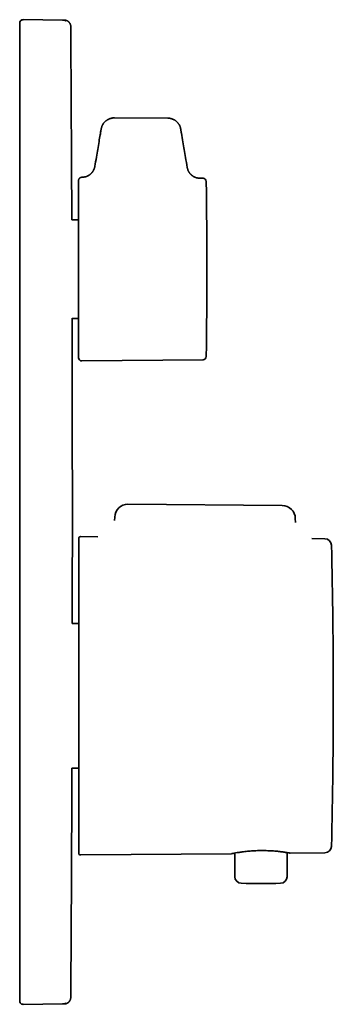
# Model space of a CAD drawing. Header units: millimetres. Extents: x 8 to 500, y 12 to 521.
# Tile 5 of 5: x 452 to 500, y 372 to 521. Entities that reach past the tile are written whole.
import ezdxf

# ---------------------------------------------------------------- set-up
doc = ezdxf.new("R2010")
doc.units = ezdxf.units.MM

msp = doc.modelspace()

# ---------------------------------------------------------------- linework, layer by layer
at = {"color": 7, "linetype": 'Continuous', "lineweight": 35}
for p, q in [((452.18, 520.5), (452.18, 372.5)), ((452.67, 521.5), (452.66, 521.49)), ((452.68, 521.5), (458.7, 521.44)), ((452.68, 521.5), (452.69, 521.49)), ((474.68, 506.5), (466.58, 506.54)), ((480.05, 497.33), (479.6, 497.33)), ((461.13, 491), (460.09, 491)), ((460.14, 476), (461.13, 476)), ((461.63, 469.51), (480.05, 469.67)), ((492.1, 447.48), (468.63, 447.68)), ((466.62, 445.72), (466.61, 445.18)), ((494.09, 444.9), (494.08, 445.52)), ((464.08, 442.72), (461.45, 442.75)), ((461.15, 442.45), (461.15, 394.55)), ((498.58, 442.42), (496.57, 442.44)), ((461.15, 429.5), (460.17, 429.5)), ((460.11, 407.5), (461.15, 407.5)), ((492.82, 390.94), (492.84, 394.53)), ((493.26, 394.53), (498.58, 394.58)), ((461.45, 394.25), (484.39, 394.45)), ((484.86, 394.46), (484.88, 390.94)), ((458.7, 371.56), (452.68, 371.5))]:
    msp.add_line(p, q, dxfattribs=at)
for centre, radius, start, end in [((452.68, 521), 0.5, 117.5541, 180), ((-10790.72, 446.5), 11250.9, 0.226635, 0.3766), ((480.04, 496.83), 0.5, 0.7642, 89.5), ((-519.37, 483.5), 1000, 359.23581, 0.76419), ((-10790.72, 446.5), 11250.9, 0.000016, 0.150246), ((461.63, 470.01), 0.5, 180, 270.501), ((480.04, 470.17), 0.5, 270.5, 359.2358), ((468.62, 445.68), 2, 89.5, 179), ((492.08, 445.48), 2, 1, 89.5), ((-10790.72, 446.5), 11250.9, 359.913411, 359.999984), ((461.45, 442.45), 0.3, 89.5, 180), ((498.57, 441.42), 1, 1.3793, 89.5), ((-453.5, 418.5), 953.35, 0, 1.37926), ((-453.5, 418.5), 953.35, 358.62074, 0), ((-10790.72, 446.5), 11250.9, 359.6234, 359.801374), ((461.45, 394.55), 0.3, 180, 270.5), ((498.57, 395.58), 1, 270.5, 358.6207), ((485.88, 390.94), 1, 180.3, 268.2807), ((491.82, 390.94), 1, 271.7193, 359.7), ((488.85, 489.9), 100, 268.2807, 271.7193), ((452.68, 372), 0.5, 180, 243.9114), ((452.68, 372), 0.5, 246.7164, 270.5), ((458.69, 372.56), 0.998, 270.4928, 300.985)]:
    msp.add_arc(centre, radius, start, end, dxfattribs=at)
for points, knots in [([(452.18, 521), (452.18, 520.99), (452.18, 520.99), (452.18, 520.97), (452.18, 520.95), (452.18, 520.92), (452.18, 520.85), (452.18, 520.79), (452.18, 520.74), (452.18, 520.72), (452.18, 520.67), (452.18, 520.6), (452.18, 520.53), (452.18, 520.5)], [0, 0, 0, 0, 0.101545, 0.184567, 0.249507, 0.369351, 0.49984, 0.627454, 0.66878, 0.709809, 0.750755, 0.853059, 1, 1, 1, 1]), ([(452.69, 521.49), (452.68, 521.49), (452.67, 521.49), (452.64, 521.49), (452.62, 521.49), (452.59, 521.48), (452.56, 521.48), (452.52, 521.47), (452.49, 521.46), (452.46, 521.45), (452.45, 521.44)], [0, 0, 0, 0, 0.068849, 0.151677, 0.249937, 0.364669, 0.496634, 0.646363, 0.814149, 1, 1, 1, 1]), ([(458.7, 521.44), (458.7, 521.44), (458.7, 521.44), (458.71, 521.44), (458.71, 521.44), (458.72, 521.44), (458.73, 521.44), (458.75, 521.44), (458.78, 521.44), (458.81, 521.44), (458.85, 521.43), (458.9, 521.42), (458.96, 521.41), (459.02, 521.39), (459.09, 521.36), (459.15, 521.34), (459.18, 521.32), (459.2, 521.31)], [0, 0, 0, 0, 0.001622, 0.004683, 0.015123, 0.03132, 0.053275, 0.091503, 0.139967, 0.198665, 0.28261, 0.38129, 0.494703, 0.622848, 0.765723, 0.896048, 1, 1, 1, 1]), ([(458.95, 521.44), (458.95, 521.44), (458.94, 521.44), (458.93, 521.44), (458.91, 521.44), (458.87, 521.44), (458.83, 521.44), (458.77, 521.44), (458.73, 521.44), (458.7, 521.44)], [0, 0, 0, 0, 0.119952, 0.266626, 0.4133, 0.559974, 0.706648, 0.853324, 1, 1, 1, 1]), ([(459.94, 520.45), (459.94, 520.47), (459.94, 520.53), (459.93, 520.6), (459.91, 520.68), (459.89, 520.75), (459.86, 520.83), (459.83, 520.9), (459.79, 520.97), (459.75, 521.02), (459.72, 521.06), (459.69, 521.1), (459.66, 521.13), (459.63, 521.17), (459.59, 521.2), (459.54, 521.24), (459.48, 521.28), (459.41, 521.32), (459.33, 521.36), (459.26, 521.39), (459.21, 521.4), (459.16, 521.42), (459.12, 521.42), (459.09, 521.43), (459.07, 521.43), (459.05, 521.44), (459.02, 521.44), (458.99, 521.44), (458.96, 521.44), (458.95, 521.44)], [0, 0, 0, 0, 0.050881, 0.100437, 0.148353, 0.194339, 0.252204, 0.305673, 0.354344, 0.392015, 0.425804, 0.455998, 0.48591, 0.516307, 0.547153, 0.578412, 0.633974, 0.690442, 0.746146, 0.797985, 0.830352, 0.86098, 0.888696, 0.906636, 0.924033, 0.934421, 0.949523, 0.971475, 1, 1, 1, 1]), ([(466.58, 506.54), (466.53, 506.54), (466.44, 506.54), (466.31, 506.53), (466.18, 506.5), (466.04, 506.47), (465.91, 506.43), (465.79, 506.38), (465.66, 506.33), (465.55, 506.26), (465.43, 506.19), (465.32, 506.11), (465.22, 506.03), (465.12, 505.93), (465.02, 505.83), (464.94, 505.72), (464.86, 505.61), (464.79, 505.5), (464.73, 505.38), (464.68, 505.26), (464.64, 505.14), (464.6, 505.02), (464.58, 504.9), (464.55, 504.77), (464.53, 504.65), (464.5, 504.47), (464.46, 504.24), (464.37, 503.7), (464.16, 502.48), (463.89, 500.88), (463.68, 499.63), (463.6, 499.16)], [0, 0, 0, 0, 0.015565, 0.0312, 0.046899, 0.062652, 0.078449, 0.093996, 0.109563, 0.125142, 0.140726, 0.156595, 0.172461, 0.188317, 0.204156, 0.219967, 0.235463, 0.250921, 0.266338, 0.281719, 0.296309, 0.310902, 0.325512, 0.340129, 0.354718, 0.369238, 0.403212, 0.437058, 0.558388, 0.834131, 1, 1, 1, 1]), ([(477.64, 499), (477.56, 499.51), (477.34, 500.8), (477.04, 502.53), (476.83, 503.82), (476.73, 504.39), (476.7, 504.59), (476.67, 504.76), (476.64, 504.9), (476.62, 505.01), (476.59, 505.12), (476.55, 505.24), (476.5, 505.35), (476.44, 505.47), (476.37, 505.59), (476.29, 505.7), (476.21, 505.8), (476.12, 505.9), (476.02, 505.99), (475.92, 506.08), (475.81, 506.15), (475.7, 506.22), (475.58, 506.29), (475.46, 506.34), (475.33, 506.39), (475.2, 506.43), (475.07, 506.46), (474.94, 506.48), (474.81, 506.5), (474.73, 506.5), (474.68, 506.5)], [0, 0, 0, 0, 0.1761155, 0.4507335, 0.6044929, 0.6270388, 0.6496228, 0.6722462, 0.685557, 0.6988292, 0.7120615, 0.725274, 0.7405716, 0.7558945, 0.7712482, 0.7866334, 0.8020472, 0.8172087, 0.8323864, 0.847574, 0.8627661, 0.8782354, 0.8937018, 0.9091579, 0.9245937, 0.9399978, 0.9550846, 0.9701191, 0.9850928, 1, 1, 1, 1]), ([(463.6, 499.16), (463.6, 499.12), (463.58, 499.04), (463.55, 498.92), (463.51, 498.81), (463.47, 498.7), (463.42, 498.6), (463.38, 498.51), (463.33, 498.43), (463.29, 498.37), (463.24, 498.31), (463.2, 498.25), (463.16, 498.2), (463.13, 498.16), (463.09, 498.12), (463.06, 498.09), (463.02, 498.05), (462.97, 498), (462.91, 497.96), (462.85, 497.9), (462.78, 497.85), (462.7, 497.8), (462.61, 497.74), (462.51, 497.7), (462.42, 497.65), (462.32, 497.61), (462.21, 497.58), (462.1, 497.55), (461.98, 497.52), (461.86, 497.5), (461.74, 497.49), (461.67, 497.49), (461.63, 497.49)], [0, 0, 0, 0, 0.0452727, 0.0890941, 0.1312657, 0.1716078, 0.2099609, 0.2461861, 0.2801654, 0.3079774, 0.3339395, 0.3580069, 0.3801434, 0.4003208, 0.4185171, 0.4354436, 0.4540987, 0.4779352, 0.5044494, 0.5336251, 0.5654341, 0.5998327, 0.6367595, 0.676132, 0.7125081, 0.7505901, 0.7902762, 0.8314488, 0.8739751, 0.9177074, 0.9624847, 1, 1, 1, 1]), ([(479.6, 497.33), (479.56, 497.34), (479.48, 497.34), (479.35, 497.35), (479.24, 497.37), (479.13, 497.39), (479.03, 497.42), (478.93, 497.45), (478.85, 497.49), (478.77, 497.52), (478.71, 497.55), (478.65, 497.58), (478.6, 497.61), (478.55, 497.64), (478.51, 497.67), (478.46, 497.7), (478.42, 497.73), (478.37, 497.77), (478.31, 497.81), (478.25, 497.87), (478.19, 497.93), (478.12, 498), (478.06, 498.08), (477.99, 498.16), (477.93, 498.25), (477.88, 498.34), (477.83, 498.43), (477.78, 498.54), (477.73, 498.65), (477.7, 498.76), (477.66, 498.88), (477.65, 498.96), (477.64, 499)], [0, 0, 0, 0, 0.044987, 0.08851, 0.130376, 0.17041, 0.208457, 0.244383, 0.278074, 0.305645, 0.331378, 0.35523, 0.377167, 0.39716, 0.415188, 0.431961, 0.450447, 0.474067, 0.50034, 0.529249, 0.560768, 0.594856, 0.631452, 0.670477, 0.706539, 0.744301, 0.783663, 0.824512, 0.86672, 0.910144, 0.954626, 1, 1, 1, 1]), ([(461.63, 497.49), (461.61, 497.49), (461.58, 497.49), (461.54, 497.48), (461.49, 497.47), (461.43, 497.45), (461.38, 497.43), (461.34, 497.4), (461.31, 497.38), (461.28, 497.35), (461.25, 497.32), (461.22, 497.28), (461.2, 497.24), (461.17, 497.19), (461.15, 497.15), (461.14, 497.1), (461.13, 497.05), (461.13, 497.01), (461.13, 496.99)], [0, 0, 0, 0, 0.062081, 0.122012, 0.179213, 0.258764, 0.329651, 0.390889, 0.441863, 0.488675, 0.536675, 0.602264, 0.669334, 0.738491, 0.796368, 0.859798, 0.927993, 1, 1, 1, 1]), ([(461.13, 496.99), (461.13, 496.98), (461.13, 496.97), (461.13, 496.94), (461.13, 496.9), (461.13, 496.86), (461.13, 496.82), (461.13, 496.78), (461.13, 496.73), (461.13, 496.68), (461.13, 496.62), (461.13, 496.53), (461.13, 496.43), (461.13, 496.31), (461.13, 496.19), (461.13, 496.06), (461.13, 495.93), (461.13, 495.82), (461.13, 495.73), (461.13, 495.64), (461.13, 495.55), (461.13, 495.45), (461.13, 495.35), (461.13, 495.23), (461.13, 495.09), (461.13, 494.94), (461.13, 494.78), (461.13, 494.61), (461.13, 494.43), (461.13, 494.25), (461.13, 494.06), (461.13, 493.87), (461.13, 493.67), (461.13, 493.46), (461.13, 493.26), (461.13, 493.05), (461.13, 492.82), (461.13, 492.58), (461.13, 492.32), (461.13, 492.05), (461.13, 491.79), (461.13, 491.51), (461.13, 491.23), (461.13, 490.95), (461.13, 490.68), (461.13, 490.44), (461.13, 490.22), (461.13, 490), (461.13, 489.78), (461.13, 489.56), (461.13, 489.32), (461.13, 489.06), (461.13, 488.79), (461.13, 488.52), (461.13, 488.26), (461.13, 488.02), (461.13, 487.8), (461.13, 487.58), (461.13, 487.36), (461.13, 487.14), (461.13, 486.91), (461.13, 486.68), (461.13, 486.44), (461.13, 486.19), (461.13, 485.94), (461.13, 485.69), (461.13, 485.41), (461.13, 485.09), (461.13, 484.74), (461.13, 484.38), (461.13, 484.02), (461.13, 483.66), (461.13, 483.29), (461.13, 482.92), (461.13, 482.53), (461.13, 482.15), (461.13, 481.82), (461.13, 481.53), (461.13, 481.29), (461.13, 481.05), (461.13, 480.81), (461.13, 480.52), (461.13, 480.19), (461.13, 479.83), (461.13, 479.46), (461.13, 479.1), (461.13, 478.74), (461.13, 478.44), (461.13, 478.19), (461.13, 477.99), (461.13, 477.8), (461.13, 477.6), (461.13, 477.41), (461.13, 477.22), (461.13, 477), (461.13, 476.77), (461.13, 476.51), (461.13, 476.26), (461.13, 476.01), (461.13, 475.76), (461.13, 475.5), (461.13, 475.26), (461.13, 475.02), (461.13, 474.78), (461.13, 474.55), (461.13, 474.33), (461.13, 474.11), (461.13, 473.88), (461.13, 473.65), (461.13, 473.42), (461.13, 473.19), (461.13, 472.97), (461.13, 472.76), (461.13, 472.56), (461.13, 472.36), (461.13, 472.19), (461.13, 472.03), (461.13, 471.9), (461.13, 471.78), (461.13, 471.65), (461.13, 471.54), (461.13, 471.41), (461.13, 471.29), (461.13, 471.17), (461.13, 471.05), (461.13, 470.95), (461.13, 470.86), (461.13, 470.78), (461.13, 470.7), (461.13, 470.63), (461.13, 470.56), (461.13, 470.5), (461.13, 470.44), (461.13, 470.38), (461.13, 470.32), (461.13, 470.27), (461.13, 470.22), (461.13, 470.17), (461.13, 470.13), (461.13, 470.08), (461.13, 470.05), (461.13, 470.03), (461.13, 470.01), (461.13, 470.01), (461.13, 470.01)], [0, 0, 0, 0, 0.009161, 0.018306, 0.027441, 0.036574, 0.042318, 0.048065, 0.053818, 0.059653, 0.065754, 0.074817, 0.083867, 0.092911, 0.101958, 0.111014, 0.120086, 0.125244, 0.130395, 0.135539, 0.14068, 0.145817, 0.150952, 0.156086, 0.163147, 0.170213, 0.177287, 0.184372, 0.191743, 0.199099, 0.206446, 0.213786, 0.221123, 0.228331, 0.235544, 0.242766, 0.25, 0.258225, 0.266433, 0.274629, 0.28282, 0.291009, 0.299203, 0.307407, 0.315627, 0.321644, 0.327651, 0.333651, 0.339646, 0.345637, 0.351627, 0.358688, 0.365754, 0.372828, 0.379913, 0.385462, 0.391003, 0.396537, 0.402067, 0.407594, 0.413119, 0.418645, 0.424726, 0.430811, 0.436903, 0.44293, 0.44869, 0.457248, 0.465796, 0.474339, 0.482883, 0.491435, 0.5, 0.509163, 0.518309, 0.527444, 0.536577, 0.54232, 0.548067, 0.553819, 0.559653, 0.565754, 0.574817, 0.583867, 0.592911, 0.601958, 0.611014, 0.620086, 0.625244, 0.630395, 0.635539, 0.64068, 0.645817, 0.650952, 0.656086, 0.663147, 0.670213, 0.677287, 0.684372, 0.691743, 0.699099, 0.706446, 0.713786, 0.721123, 0.728331, 0.735544, 0.742766, 0.75, 0.758225, 0.766433, 0.774629, 0.78282, 0.791009, 0.799203, 0.807407, 0.815627, 0.821644, 0.827651, 0.833651, 0.839646, 0.845637, 0.851627, 0.858688, 0.865754, 0.872828, 0.879913, 0.885462, 0.891003, 0.896537, 0.902067, 0.907594, 0.913119, 0.918645, 0.924726, 0.930811, 0.936903, 0.94293, 0.94869, 0.957248, 0.965796, 0.974339, 0.982883, 0.991435, 1, 1, 1, 1]), ([(461.13, 496.99), (461.13, 496.99), (461.13, 496.99), (461.13, 496.99), (461.13, 496.99)], [0, 0, 0, 0, 0.333291, 1, 1, 1, 1]), ([(484.39, 394.45), (484.39, 394.45), (484.36, 394.45), (484.49, 394.47), (484.76, 394.53), (485.22, 394.61), (485.83, 394.7), (486.58, 394.79), (487.41, 394.87), (488.3, 394.92), (489.22, 394.93), (490.12, 394.9), (490.98, 394.85), (491.74, 394.77), (492.37, 394.69), (492.99, 394.59), (493.4, 394.51), (493.25, 394.54), (493.21, 394.55)], [0, 0, 0, 0, 0.006036, 0.070531, 0.135012, 0.19671, 0.258301, 0.322476, 0.387254, 0.448915, 0.510408, 0.574697, 0.638726, 0.700204, 0.761918, 0.826623, 0.948372, 1, 1, 1, 1]), ([(452.18, 372), (452.18, 372.01), (452.18, 372.02), (452.18, 372.04), (452.18, 372.05), (452.18, 372.07), (452.18, 372.1), (452.18, 372.15), (452.18, 372.23), (452.18, 372.3), (452.18, 372.37), (452.18, 372.43), (452.18, 372.48), (452.18, 372.5)], [0, 0, 0, 0, 0.146941, 0.249245, 0.290191, 0.33122, 0.372546, 0.50016, 0.630649, 0.750493, 0.815433, 0.898455, 1, 1, 1, 1]), ([(458.95, 371.56), (458.96, 371.56), (458.98, 371.56), (459.01, 371.56), (459.03, 371.56), (459.05, 371.56), (459.07, 371.57), (459.09, 371.57), (459.13, 371.58), (459.17, 371.59), (459.23, 371.6), (459.29, 371.62), (459.36, 371.65), (459.42, 371.68), (459.48, 371.72), (459.52, 371.75), (459.55, 371.77), (459.59, 371.8), (459.63, 371.84), (459.67, 371.88), (459.71, 371.93), (459.75, 371.98), (459.79, 372.04), (459.82, 372.1), (459.86, 372.16), (459.88, 372.23), (459.91, 372.31), (459.92, 372.39), (459.93, 372.47), (459.94, 372.52), (459.94, 372.55)], [0, 0, 0, 0, 0.0232686, 0.0412212, 0.0538649, 0.0646644, 0.0749512, 0.0938401, 0.1112034, 0.1436943, 0.1807801, 0.2274835, 0.2744222, 0.320965, 0.3669645, 0.392956, 0.4195393, 0.4496457, 0.4835217, 0.5211343, 0.562417, 0.6072604, 0.6492976, 0.6937972, 0.7405803, 0.789431, 0.8400972, 0.8922936, 0.9457062, 1, 1, 1, 1]), ([(452.45, 371.56), (452.46, 371.56), (452.47, 371.55), (452.5, 371.54), (452.53, 371.53), (452.55, 371.53), (452.58, 371.52), (452.61, 371.51), (452.64, 371.51), (452.67, 371.51), (452.69, 371.51)], [0, 0, 0, 0, 0.163187, 0.304865, 0.426411, 0.530351, 0.621026, 0.717306, 0.844314, 1, 1, 1, 1]), ([(458.7, 371.56), (458.72, 371.56), (458.77, 371.56), (458.82, 371.56), (458.87, 371.56), (458.9, 371.56), (458.93, 371.56), (458.94, 371.56), (458.95, 371.56), (458.95, 371.56), (458.95, 371.56)], [0, 0, 0, 0, 0.140004, 0.280008, 0.420011, 0.560014, 0.700016, 0.840018, 0.98002, 1, 1, 1, 1])]:
    msp.add_open_spline(points, degree=3, knots=knots, dxfattribs=at)

doc.saveas('drawing.dxf')
